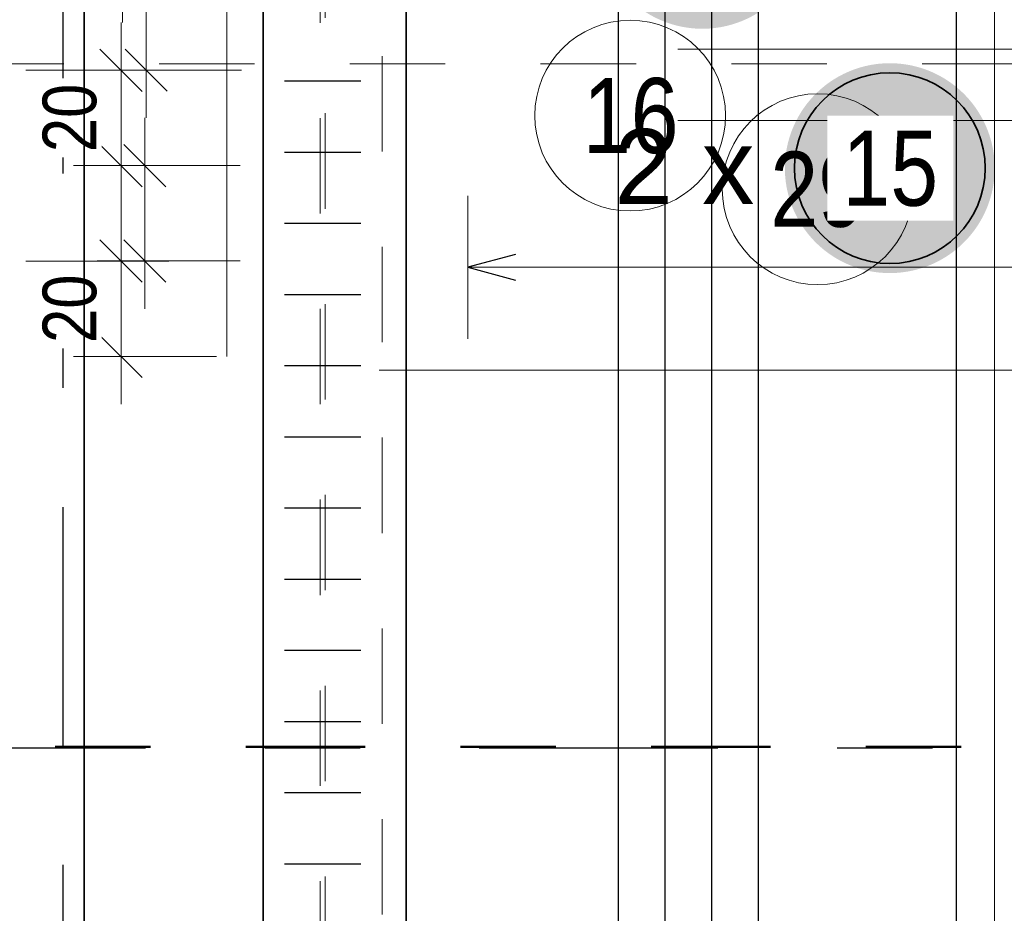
# Model space of a CAD drawing. Header units: millimetres. Extents: x -2.7 to 34.1, y -3.5 to 21.
# Tile 22 of 62: x 3 to 4, y 11.9 to 12.9. Entities that reach past the tile are written whole.
import ezdxf

# ---------------------------------------------------------------- set-up
doc = ezdxf.new("R2010")
doc.units = ezdxf.units.MM
for name, pattern in [('DASHDOT', [1, 0.5, -0.25, 0, -0.25]), ('DASHDOTX2', [2, 1, -0.5, 0, -0.5]), ('HIDDEN', [0.375, 0.25, -0.125])]:
    doc.linetypes.add(name, pattern=pattern)
doc.layers.add('Achsen', color=7, linetype='Continuous', lineweight=20)
doc.layers.add('Nplo Bewehrung', color=7, linetype='Continuous', lineweight=20)
doc.styles.add('Arial', font='arial.ttf')
doc.styles.add('Arial Narrow', font='ARIALN.TTF')
doc.dimstyles.new('Arch_Strakon_dimstyle', dxfattribs={"dimtxt": 5.625, "dimasz": 1, "dimexe": 1.25, "dimexo": 0.0625, "dimgap": 1, "dimtad": 0, "dimdec": 5, "dimzin": 12, "dimdsep": 46, "dimtxsty": 'Arial Narrow', "dimblk": 'Arrowhead_Tick', "dimsah": 1, "dimcen": 0, "dimse1": 1, "dimse2": 1, "dimclrd": 6, "dimclrt": 3, "dimazin": 0, "dimtfac": 1, "dimtdec": 4, "dimtmove": 0, "dimatfit": 3, "dimldrblk": 'NONE', "dimfxl": 1, "dimtvp": 1, "dimtolj": 1, "dimtzin": 0, "dimlwd": 13, "dimarcsym": 2})

# ---------------------------------------------------------------- blocks, each defined once
blk = doc.blocks.new('Arrowhead_Tick')
at = {"color": 0, "linetype": 'Continuous', "lineweight": -2, "ltscale": 2}
for p, q in [((0, 10), (0, -5)), ((-1, 0), (0, 0)), ((5, 0), (0, 0))]:
    blk.add_line(p, q, dxfattribs=at)
at = {"color": 2, "linetype": 'Continuous', "lineweight": 35, "ltscale": 2}
blk.add_line((2.21, 2.21), (-2.21, -2.21), dxfattribs=at)
blk = doc.blocks.new('*D11')
at = {"color": 6, "linetype": 'Continuous', "lineweight": 13}
blk.add_line((3.0607, 12.9165), (3.0607, 12.9965), dxfattribs=at)
at = {"layer": 'Defpoints', "color": 0}
for p in [(3.0607, 13.0065), (3.1701, 13.0065), (3.1701, 12.9065)]:
    blk.add_point(p, dxfattribs=at)
at = {"color": 6, "lineweight": 13, "xscale": 0.01, "yscale": 0.01, "zscale": 0.01}
for p, rotation in [((3.0607, 13.0065), 90), ((3.0607, 12.9065), 270)]:
    blk.add_blockref('Arrowhead_Tick', p, dxfattribs=dict(at, rotation=rotation))
at = {"color": 3, "lineweight": 35, "insert": (3.0069, 12.9565), "char_height": 0.05625, "attachment_point": 5, "rotation": 90, "style": 'Arial Narrow', "bg_fill": 3, "box_fill_scale": 1.1, "bg_fill_color": 256, "bg_fill_true_color": 13158600, "bg_fill_transparency": 0}
blk.add_mtext('\\A1;20', dxfattribs=at)
blk = doc.blocks.new('_None')
blk = doc.blocks.new('*D17')
at = {"color": 6, "linetype": 'Continuous', "lineweight": 13}
blk.add_line((3.0593, 12.5165), (3.0593, 12.5965), dxfattribs=at)
at = {"layer": 'Defpoints', "color": 0}
for p in [(3.0593, 12.6065), (3.1701, 12.6065), (3.1701, 12.5065)]:
    blk.add_point(p, dxfattribs=at)
at = {"color": 6, "lineweight": 13, "xscale": 0.01, "yscale": 0.01, "zscale": 0.01}
for p, rotation in [((3.0593, 12.6065), 90), ((3.0593, 12.5065), 270)]:
    blk.add_blockref('Arrowhead_Tick', p, dxfattribs=dict(at, rotation=rotation))
at = {"color": 3, "lineweight": 35, "insert": (3.0056, 12.5565), "char_height": 0.05625, "attachment_point": 5, "rotation": 90, "style": 'Arial Narrow', "bg_fill": 3, "box_fill_scale": 1.1, "bg_fill_color": 256, "bg_fill_true_color": 13158600, "bg_fill_transparency": 0}
blk.add_mtext('\\A1;20', dxfattribs=at)
blk = doc.blocks.new('*D18')
at = {"color": 6, "linetype": 'Continuous', "lineweight": 13}
blk.add_line((3.0593, 12.7165), (3.0593, 12.7965), dxfattribs=at)
at = {"layer": 'Defpoints', "color": 0}
for p in [(3.0593, 12.8065), (3.1701, 12.8065), (3.1701, 12.7065)]:
    blk.add_point(p, dxfattribs=at)
at = {"color": 6, "lineweight": 13, "xscale": 0.01, "yscale": 0.01, "zscale": 0.01}
for p, rotation in [((3.0593, 12.8065), 90), ((3.0593, 12.7065), 270)]:
    blk.add_blockref('Arrowhead_Tick', p, dxfattribs=dict(at, rotation=rotation))
at = {"color": 3, "lineweight": 35, "insert": (3.0056, 12.7565), "char_height": 0.05625, "attachment_point": 5, "rotation": 90, "style": 'Arial Narrow', "bg_fill": 3, "box_fill_scale": 1.1, "bg_fill_color": 256, "bg_fill_true_color": 13158600, "bg_fill_transparency": 0}
blk.add_mtext('\\A1;20', dxfattribs=at)

msp = doc.modelspace()

# ---------------------------------------------------------------- hatches: boundary and pattern name
at = {"lineweight": 25, "true_color": 0xffffff}
for points in [[(3.778711, 12.960008), (3.778644, 12.963846), (3.778443, 12.967681), (3.778108, 12.971506), (3.77764, 12.975317), (3.777039, 12.979109), (3.776307, 12.982878), (3.775443, 12.986619), (3.774449, 12.990328), (3.773327, 12.993999), (3.772077, 12.99763), (3.770701, 13.001214), (3.769201, 13.004749), (3.767578, 13.008228), (3.765835, 13.011649), (3.763973, 13.015008), (3.761996, 13.018299), (3.759905, 13.021519), (3.757702, 13.024664), (3.755392, 13.02773), (3.752975, 13.030714), (3.750456, 13.033612), (3.747838, 13.03642), (3.745123, 13.039135), (3.742315, 13.041753), (3.739417, 13.044272), (3.736433, 13.046689), (3.733367, 13.048999), (3.730222, 13.051202), (3.727002, 13.053293), (3.723711, 13.05527), (3.720352, 13.057132), (3.716931, 13.058875), (3.713452, 13.060498), (3.709917, 13.061998), (3.706333, 13.063374), (3.702702, 13.064624), (3.699031, 13.065746), (3.695322, 13.06674), (3.691581, 13.067604), (3.687812, 13.068336), (3.68402, 13.068937), (3.680209, 13.069405), (3.676384, 13.06974), (3.67255, 13.06994), (3.668711, 13.070008), (3.664872, 13.06994), (3.661037, 13.06974), (3.657212, 13.069405), (3.653402, 13.068937), (3.649609, 13.068336), (3.64584, 13.067604), (3.642099, 13.06674), (3.63839, 13.065746), (3.634719, 13.064624), (3.631088, 13.063374), (3.627504, 13.061998), (3.62397, 13.060498), (3.62049, 13.058875), (3.617069, 13.057132), (3.613711, 13.05527), (3.610419, 13.053293), (3.607199, 13.051202), (3.604054, 13.048999), (3.600988, 13.046689), (3.598004, 13.044272), (3.595106, 13.041753), (3.592298, 13.039135), (3.589583, 13.03642), (3.586965, 13.033612), (3.584446, 13.030714), (3.582029, 13.02773), (3.579719, 13.024664), (3.577516, 13.021519), (3.575425, 13.018299), (3.573448, 13.015008), (3.571586, 13.011649), (3.569843, 13.008228), (3.568221, 13.004749), (3.56672, 13.001214), (3.565344, 12.99763), (3.564094, 12.993999), (3.562972, 12.990328), (3.561978, 12.986619), (3.561114, 12.982878), (3.560382, 12.979109), (3.559781, 12.975317), (3.559313, 12.971506), (3.558979, 12.967681), (3.558778, 12.963846), (3.558711, 12.960008), (3.558778, 12.956169), (3.558979, 12.952334), (3.559313, 12.948509), (3.559781, 12.944698), (3.560382, 12.940906), (3.561114, 12.937137), (3.561978, 12.933396), (3.562972, 12.929687), (3.564094, 12.926016), (3.565344, 12.922385), (3.56672, 12.918801), (3.568221, 12.915266), (3.569843, 12.911787), (3.571586, 12.908366), (3.573448, 12.905008), (3.575425, 12.901716), (3.577516, 12.898496), (3.579719, 12.895351), (3.582029, 12.892285), (3.584446, 12.889301), (3.586965, 12.886403), (3.589583, 12.883595), (3.592298, 12.88088), (3.595106, 12.878262), (3.598004, 12.875743), (3.600988, 12.873326), (3.604054, 12.871016), (3.607199, 12.868813), (3.610419, 12.866722), (3.613711, 12.864745), (3.617069, 12.862883), (3.62049, 12.86114), (3.62397, 12.859518), (3.627504, 12.858017), (3.631088, 12.856641), (3.634719, 12.855391), (3.63839, 12.854269), (3.642099, 12.853275), (3.64584, 12.852411), (3.649609, 12.851679), (3.653402, 12.851078), (3.657212, 12.85061), (3.661037, 12.850275), (3.664872, 12.850075), (3.668711, 12.850008), (3.67255, 12.850075), (3.676384, 12.850275), (3.680209, 12.85061), (3.68402, 12.851078), (3.687812, 12.851679), (3.691581, 12.852411), (3.695322, 12.853275), (3.699031, 12.854269), (3.702702, 12.855391), (3.706333, 12.856641), (3.709917, 12.858017), (3.713452, 12.859518), (3.716931, 12.86114), (3.720352, 12.862883), (3.723711, 12.864745), (3.727002, 12.866722), (3.730222, 12.868813), (3.733367, 12.871016), (3.736433, 12.873326), (3.739417, 12.875743), (3.742315, 12.878262), (3.745123, 12.88088), (3.747838, 12.883595), (3.750456, 12.886403), (3.752975, 12.889301), (3.755392, 12.892285), (3.757702, 12.895351), (3.759905, 12.898496), (3.761996, 12.901716), (3.763973, 12.905008), (3.765835, 12.908366), (3.767578, 12.911787), (3.769201, 12.915266), (3.770701, 12.918801), (3.772077, 12.922385), (3.773327, 12.926016), (3.774449, 12.929687), (3.775443, 12.933396), (3.776307, 12.937137), (3.777039, 12.940906), (3.77764, 12.944698), (3.778108, 12.948509), (3.778443, 12.952334)], [(3.975235, 12.703877), (3.975168, 12.707716), (3.974967, 12.71155), (3.974633, 12.715375), (3.974165, 12.719186), (3.973564, 12.722978), (3.972831, 12.726747), (3.971968, 12.730488), (3.970974, 12.734197), (3.969851, 12.737869), (3.968601, 12.741499), (3.967225, 12.745084), (3.965725, 12.748618), (3.964103, 12.752098), (3.962359, 12.755519), (3.960498, 12.758877), (3.95852, 12.762168), (3.956429, 12.765388), (3.954227, 12.768533), (3.951916, 12.7716), (3.9495, 12.774584), (3.946981, 12.777481), (3.944363, 12.78029), (3.941648, 12.783004), (3.93884, 12.785623), (3.935942, 12.788142), (3.932958, 12.790558), (3.929892, 12.792869), (3.926746, 12.795071), (3.923526, 12.797162), (3.920235, 12.79914), (3.916877, 12.801001), (3.913456, 12.802744), (3.909976, 12.804367), (3.906442, 12.805867), (3.902857, 12.807243), (3.899227, 12.808493), (3.895555, 12.809616), (3.891847, 12.81061), (3.888105, 12.811473), (3.884336, 12.812206), (3.880544, 12.812807), (3.876733, 12.813274), (3.872908, 12.813609), (3.869074, 12.81381), (3.865235, 12.813877), (3.861396, 12.81381), (3.857562, 12.813609), (3.853737, 12.813274), (3.849926, 12.812807), (3.846134, 12.812206), (3.842365, 12.811473), (3.838624, 12.81061), (3.834915, 12.809616), (3.831243, 12.808493), (3.827613, 12.807243), (3.824028, 12.805867), (3.820494, 12.804367), (3.817014, 12.802744), (3.813593, 12.801001), (3.810235, 12.79914), (3.806944, 12.797162), (3.803724, 12.795071), (3.800579, 12.792869), (3.797512, 12.790558), (3.794529, 12.788142), (3.791631, 12.785623), (3.788823, 12.783004), (3.786108, 12.78029), (3.783489, 12.777481), (3.78097, 12.774584), (3.778554, 12.7716), (3.776243, 12.768533), (3.774041, 12.765388), (3.77195, 12.762168), (3.769972, 12.758877), (3.768111, 12.755519), (3.766368, 12.752098), (3.764745, 12.748618), (3.763245, 12.745084), (3.761869, 12.741499), (3.760619, 12.737869), (3.759496, 12.734197), (3.758503, 12.730488), (3.757639, 12.726747), (3.756906, 12.722978), (3.756306, 12.719186), (3.755838, 12.715375), (3.755503, 12.71155), (3.755302, 12.707716), (3.755235, 12.703877), (3.755302, 12.700038), (3.755503, 12.696204), (3.755838, 12.692379), (3.756306, 12.688568), (3.756906, 12.684776), (3.757639, 12.681007), (3.758503, 12.677266), (3.759496, 12.673557), (3.760619, 12.669885), (3.761869, 12.666255), (3.763245, 12.66267), (3.764745, 12.659136), (3.766368, 12.655656), (3.768111, 12.652235), (3.769972, 12.648877), (3.77195, 12.645586), (3.774041, 12.642366), (3.776243, 12.639221), (3.778554, 12.636154), (3.78097, 12.63317), (3.783489, 12.630273), (3.786108, 12.627465), (3.788823, 12.62475), (3.791631, 12.622131), (3.794529, 12.619612), (3.797512, 12.617196), (3.800579, 12.614885), (3.803724, 12.612683), (3.806944, 12.610592), (3.810235, 12.608614), (3.813593, 12.606753), (3.817014, 12.60501), (3.820494, 12.603387), (3.824028, 12.601887), (3.827613, 12.600511), (3.831243, 12.599261), (3.834915, 12.598138), (3.838624, 12.597145), (3.842365, 12.596281), (3.846134, 12.595548), (3.849926, 12.594948), (3.853737, 12.59448), (3.857562, 12.594145), (3.861396, 12.593944), (3.865235, 12.593877), (3.869074, 12.593944), (3.872908, 12.594145), (3.876733, 12.59448), (3.880544, 12.594948), (3.884336, 12.595548), (3.888105, 12.596281), (3.891847, 12.597145), (3.895555, 12.598138), (3.899227, 12.599261), (3.902857, 12.600511), (3.906442, 12.601887), (3.909976, 12.603387), (3.913456, 12.60501), (3.916877, 12.606753), (3.920235, 12.608614), (3.923526, 12.610592), (3.926746, 12.612683), (3.929892, 12.614885), (3.932958, 12.617196), (3.935942, 12.619612), (3.93884, 12.622131), (3.941648, 12.62475), (3.944363, 12.627465), (3.946981, 12.630273), (3.9495, 12.63317), (3.951916, 12.636154), (3.954227, 12.639221), (3.956429, 12.642366), (3.95852, 12.645586), (3.960498, 12.648877), (3.962359, 12.652235), (3.964103, 12.655656), (3.965725, 12.659136), (3.967225, 12.66267), (3.968601, 12.666255), (3.969851, 12.669885), (3.970974, 12.673557), (3.971968, 12.677266), (3.972831, 12.681007), (3.973564, 12.684776), (3.974165, 12.688568), (3.974633, 12.692379), (3.974967, 12.696204)]]:
    msp.add_hatch(color=7, dxfattribs=at).paths.add_polyline_path(points)

# ---------------------------------------------------------------- linework, layer by layer
at = {"color": 3, "linetype": 'Continuous', "lineweight": 25, "ltscale": 2}
for p, q in [((3.580914, 11.016351), (3.580914, 17.956351)), ((3.629804, 11.016351), (3.629804, 17.956351)), ((3.678693, 11.016351), (3.678693, 17.956351)), ((3.727582, 11.016351), (3.727582, 17.956351)), ((3.935313, 11.016351), (3.935313, 17.956351)), ((3.230694, 12.79539), (3.310694, 12.79539)), ((3.230694, 12.720774), (3.310694, 12.720774)), ((3.230694, 12.646159), (3.310694, 12.646159)), ((3.472989, 12.613397), (3.422989, 12.6)), ((3.422989, 12.6), (3.472989, 12.586603)), ((3.230694, 12.571543), (3.310694, 12.571543)), ((3.230694, 12.496928), (3.310694, 12.496928)), ((3.230694, 12.422313), (3.310694, 12.422313)), ((3.230694, 12.347697), (3.310694, 12.347697)), ((3.230694, 12.273082), (3.310694, 12.273082)), ((3.230694, 12.198467), (3.310694, 12.198467)), ((3.230694, 12.123851), (3.310694, 12.123851)), ((3.230694, 12.049236), (3.310694, 12.049236)), ((3.230694, 11.974621), (3.310694, 11.974621))]:
    msp.add_line(p, q, dxfattribs=at)
at = {"color": 7, "linetype": 'HIDDEN', "lineweight": 18, "ltscale": 0.25}
for p, q in [((3.268194, 11.05635), (3.268194, 17.91635)), ((3.273194, 11.06135), (3.273194, 17.91135)), ((3.333194, 11.121351), (3.333194, 13.49877))]:
    msp.add_line(p, q, dxfattribs=at)
at = {"color": 6, "linetype": 'Continuous', "lineweight": 13, "ltscale": 2}
for p, q in [((3.085661, 12.75654), (3.085661, 12.95654)), ((3.035661, 12.80654), (3.185661, 12.80654)), ((3.03427, 12.70654), (3.18427, 12.70654))]:
    msp.add_line(p, q, dxfattribs=at)
at = {"color": 9, "linetype": 'Continuous', "lineweight": 0}
for p, q in [((3.170057, 12.90654), (3.170057, 12.80654)), ((3.170057, 12.80654), (3.170057, 12.70654)), ((3.170057, 12.70654), (3.170057, 12.60654)), ((3.170057, 12.60654), (3.170057, 12.50654)), ((5.083372, 12.492133), (3.329883, 12.492133))]:
    msp.add_line(p, q, dxfattribs=at)
at = {"color": 2, "linetype": 'Continuous', "lineweight": 35, "ltscale": 2}
for p, q in [((3.063564, 12.828637), (3.107759, 12.784443)), ((3.062173, 12.728637), (3.106367, 12.684443))]:
    msp.add_line(p, q, dxfattribs=at)
at = {"color": 5, "linetype": 'Continuous', "lineweight": 18, "ltscale": 2}
for p, q in [((3.422989, 12.675), (3.422989, 12.525)), ((4.590491, 12.6), (3.422989, 12.6))]:
    msp.add_line(p, q, dxfattribs=at)
at = {"color": 9, "linetype": 'Continuous', "lineweight": 0, "ltscale": 2}
for centre in [(3.593077, 12.758999), (3.789579, 12.681784)]:
    msp.add_circle(centre, 0.1, dxfattribs=at)
at = {"color": 2, "linetype": 'Continuous', "lineweight": 35, "ltscale": 2}
msp.add_circle((3.865235, 12.703877), 0.1, dxfattribs=at)
at = {"layer": 'Achsen', "color": 3, "linetype": 'DASHDOTX2', "lineweight": 25, "ltscale": 0.25}
for p, q in [((2.998394, 19.548436), (2.998394, 6.034417)), ((1.634894, 12.09635), (12.794115, 12.09635))]:
    msp.add_line(p, q, dxfattribs=at)
at = {"layer": 'Achsen', "color": 5, "linetype": 'Continuous', "lineweight": 18, "ltscale": 2}
msp.add_line((3.97498, 11.024351), (3.97498, 17.948351), dxfattribs=at)
at = {"layer": 'Achsen', "color": 2, "linetype": 'Continuous', "lineweight": 35}
for p, q in [((3.358188, 11.30885), (3.358188, 13.545634)), ((3.208188, 11.30885), (3.208188, 13.537877))]:
    msp.add_line(p, q, dxfattribs=at)
at = {"layer": 'Achsen', "color": 9, "linetype": 'HIDDEN', "lineweight": 0, "ltscale": 0.25}
msp.add_line((12.799198, 12.813358), (2.340213, 12.813358), dxfattribs=at)
at = {"layer": 'Achsen', "color": 4, "linetype": 'DASHDOT', "lineweight": 50, "ltscale": 0.25}
msp.add_line((2.340213, 12.097121), (12.799198, 12.097121), dxfattribs=at)
at = {"layer": 'Nplo Bewehrung', "color": 9, "linetype": 'Continuous', "lineweight": 0, "ltscale": 2}
for p, q in [((3.643175, 12.82877), (4.993175, 12.82877)), ((3.643175, 12.75377), (4.993175, 12.75377))]:
    msp.add_line(p, q, dxfattribs=at)

# ---------------------------------------------------------------- texts
at = {"color": 2, "lineweight": 35, "style": 'Arial'}
msp.add_text('2 x', height=0.07875, dxfattribs=at).set_placement((3.576552, 12.666151))
at = {"color": 9, "lineweight": 0, "char_height": 0.07875, "attachment_point": 1, "line_spacing_factor": 0.9, "style": 'Arial Narrow'}
for s, insert in [('16', (3.543465, 12.798374)), ('29', (3.739966, 12.721159))]:
    msp.add_mtext(s, dxfattribs=dict(at, insert=insert))

# ---------------------------------------------------------------- next in the draw order: texts
at = {"color": 2, "lineweight": 35, "insert": (3.815623, 12.743252), "char_height": 0.07875, "attachment_point": 1, "line_spacing_factor": 0.9, "style": 'Arial Narrow', "bg_fill": 3, "box_fill_scale": 1.2, "bg_fill_color": 256, "bg_fill_true_color": 13158600, "bg_fill_transparency": 0}
msp.add_mtext('15', dxfattribs=at)

# ---------------------------------------------------------------- next in the draw order: dimensions: what is measured, and where the dimension line sits
at = {"lineweight": 35}
for base, p1, p2, picture, middle in [((3.060661, 13.00654), (3.170057, 12.90654), (3.170057, 13.00654), '*D11', (3.060661, 12.95654)), ((3.05927, 12.60654), (3.170057, 12.50654), (3.170057, 12.60654), '*D17', (3.05927, 12.55654))]:
    dim = msp.add_linear_dim(base=base, p1=p1, p2=p2, angle=90, text='20', dimstyle='Arch_Strakon_dimstyle', override={"dimscale": 0.01, "dimtxt": 5.625, "dimasz": 1, "dimgap": 2.5, "dimtad": 1, "dimjust": 0, "dimtih": 0, "dimtoh": 0, "dimdec": 5, "dimdsep": 46, "dimtxsty": 'Arial Narrow', "dimclrd": 6, "dimclrt": 3, "dimtix": 1, "dimtofl": 255, "dimtmove": 0, "dimatfit": 2, "dimfxl": 0, "dimfxlon": 0, "dimtvp": 44.444444, "dimtfill": 1, "dimtfillclr": 7, "dimlwd": 13}, dxfattribs=at)
    dim.commit()
    dim.dimension.update_dxf_attribs({"geometry": picture, "text_midpoint": middle, "dimtype": 160})

# ---------------------------------------------------------------- next in the draw order: linework, layer by layer
at = {"color": 6, "linetype": 'Continuous', "lineweight": 13, "ltscale": 2}
for p, q in [((3.08427, 12.55654), (3.08427, 12.75654)), ((3.03427, 12.60654), (3.18427, 12.60654))]:
    msp.add_line(p, q, dxfattribs=at)
at = {"color": 2, "linetype": 'Continuous', "lineweight": 35, "ltscale": 2}
msp.add_line((3.062173, 12.628637), (3.106367, 12.584443), dxfattribs=at)

# ---------------------------------------------------------------- next in the draw order: dimensions: what is measured, and where the dimension line sits
at = {"lineweight": 35}
dim = msp.add_linear_dim(base=(3.05927, 12.80654), p1=(3.170057, 12.70654), p2=(3.170057, 12.80654), angle=90, text='20', dimstyle='Arch_Strakon_dimstyle', override={"dimscale": 0.01, "dimtxt": 5.625, "dimasz": 1, "dimgap": 2.5, "dimtad": 1, "dimjust": 0, "dimtih": 0, "dimtoh": 0, "dimdec": 5, "dimdsep": 46, "dimtxsty": 'Arial Narrow', "dimclrd": 6, "dimclrt": 3, "dimtix": 1, "dimtofl": 255, "dimtmove": 0, "dimatfit": 2, "dimfxl": 0, "dimfxlon": 0, "dimtvp": 44.444444, "dimtfill": 1, "dimtfillclr": 7, "dimlwd": 13}, dxfattribs=at)
dim.commit()
dim.dimension.update_dxf_attribs({"geometry": '*D18', "text_midpoint": (3.05927, 12.75654), "dimtype": 160})

# ---------------------------------------------------------------- next in the draw order: linework, layer by layer
at = {"layer": 'Achsen', "color": 2, "linetype": 'Continuous', "lineweight": 35}
msp.add_line((3.020688, 11.30885), (3.020688, 13.497496), dxfattribs=at)

doc.saveas('drawing.dxf')
